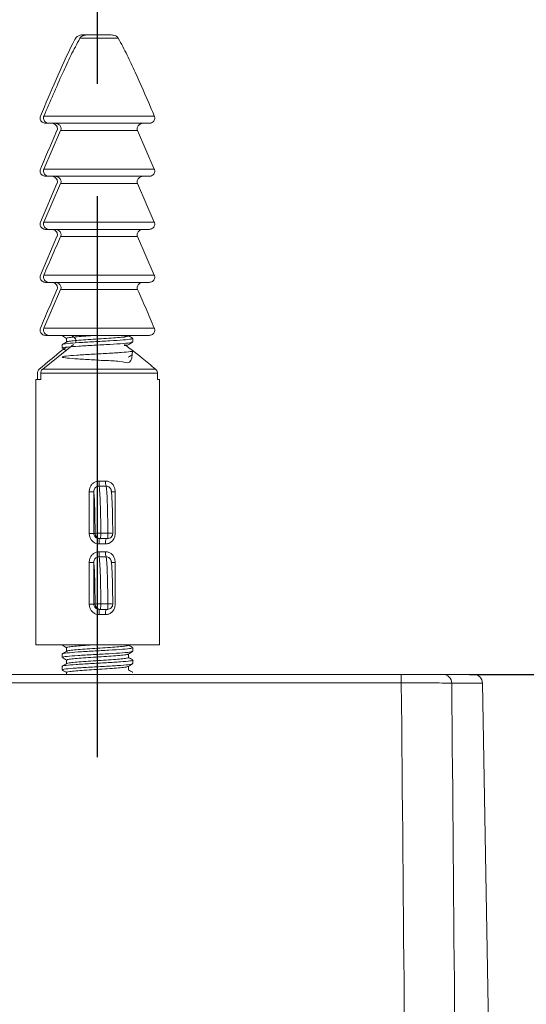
# Model space of a CAD drawing. Header units: millimetres. Extents: x 5295 to 5864, y 1670 to 2073.
# Tile 4 of 10: x 5473 to 5501, y 1987 to 2043. Entities that reach past the tile are written whole.
import ezdxf

# ---------------------------------------------------------------- set-up
doc = ezdxf.new("R2010")
doc.units = ezdxf.units.MM
doc.linetypes.add('CENTER', pattern=[50.8, 31.75, -6.35, 6.35, -6.35])
doc.layers.add('Center', color=1, linetype='CENTER')
doc.dimstyles.new('ISO-25', dxfattribs={"dimtxt": 2.5, "dimasz": 2.5, "dimexe": 1.25, "dimexo": 0.625, "dimtad": 1, "dimzin": 9, "dimdsep": 46, "dimtxsty": 'Standard', "dimcen": 2.5, "dimclrd": 2, "dimclre": 2, "dimclrt": 2, "dimadec": 0, "dimazin": 0, "dimtfac": 1, "dimtmove": 0, "dimatfit": 3, "dimfxl": 0, "dimarcsym": 0})

# ---------------------------------------------------------------- blocks, each defined once
blk = doc.blocks.new('A$C3210630A')
at = {"color": 7, "linetype": 'Continuous', "lineweight": 15}
for p, q in [((32.961, 36.484), (30.788, 36.484)), ((31.108, 36.673), (30.967, 36.673)), ((31.254, 36.673), (31.108, 36.673)), ((31.254, 36.673), (32.495, 36.673)), ((28.748, 32.084), (35, 32.084)), ((28.748, 29.084), (29.694, 31.261)), ((28.849, 31.673), (29.045, 31.673)), ((34.703, 31.673), (29.045, 31.673)), ((34.054, 31.261), (29.694, 31.261)), ((34.054, 31.261), (35, 29.084)), ((28.748, 29.084), (35, 29.084)), ((28.849, 28.673), (29.045, 28.673)), ((34.703, 28.673), (29.045, 28.673)), ((29.489, 28.261), (28.554, 26.084)), ((28.748, 26.084), (29.694, 28.261)), ((34.054, 28.261), (29.694, 28.261)), ((34.054, 28.261), (35, 26.084)), ((28.748, 26.084), (35, 26.084)), ((28.849, 25.673), (29.045, 25.673)), ((34.703, 25.673), (29.045, 25.673)), ((29.489, 25.261), (28.554, 23.084)), ((34.054, 25.261), (29.694, 25.261)), ((34.054, 25.261), (35, 23.084)), ((28.748, 23.084), (35, 23.084)), ((28.849, 22.673), (29.045, 22.673)), ((34.703, 22.673), (29.045, 22.673)), ((28.748, 20.084), (29.694, 22.261)), ((34.054, 22.261), (29.694, 22.261)), ((28.748, 20.084), (35, 20.084)), ((28.849, 19.673), (29.045, 19.673)), ((34.703, 19.673), (29.045, 19.673)), ((30.037, 19.507), (30.037, 19.301)), ((33.537, 19.645), (33.537, 19.673)), ((33.787, 19.301), (33.787, 19.501)), ((28.68, 17.762), (30.433, 19.149)), ((29.787, 19.151), (29.787, 18.951)), ((28.381, 17.538), (28.381, 17.173)), ((28.574, 17.173), (28.574, 17.538)), ((35.175, 17.538), (28.574, 17.538)), ((28.68, 17.762), (35.068, 17.762)), ((35.175, 17.538), (35.175, 17.173)), ((28.287, 17.173), (28.287, 2.173)), ((28.287, 17.173), (28.574, 17.173)), ((35.175, 17.173), (35.287, 17.173)), ((35.287, 2.173), (35.287, 17.173)), ((31.314, 10.822), (31.573, 10.822)), ((31.314, 8.473), (31.314, 10.822)), ((31.573, 10.822), (31.573, 8.473)), ((32.784, 10.822), (32.784, 8.473)), ((31.314, 8.473), (31.573, 8.473)), ((31.573, 8.473), (31.648, 8.473)), ((31.97, 8.489), (32.369, 8.489)), ((32.238, 7.873), (31.871, 7.873)), ((31.947, 8.173), (31.878, 8.173)), ((32.346, 8.173), (31.947, 8.173)), ((31.314, 6.822), (31.573, 6.822)), ((31.314, 4.473), (31.314, 6.822)), ((31.573, 6.822), (31.573, 4.473)), ((32.784, 6.822), (32.784, 4.473)), ((31.314, 4.473), (31.573, 4.473)), ((31.573, 4.473), (31.648, 4.473)), ((31.97, 4.489), (32.369, 4.489)), ((31.947, 4.173), (31.878, 4.173)), ((32.346, 4.173), (31.947, 4.173)), ((32.238, 3.873), (31.871, 3.873)), ((32.055, 2.173), (28.287, 2.173)), ((30.037, 2.006), (30.037, 1.801)), ((35.287, 2.173), (32.055, 2.173)), ((33.537, 2.145), (33.537, 2.173)), ((33.787, 1.801), (33.787, 2.001)), ((29.787, 1.651), (29.787, 1.451)), ((30.037, 1.306), (30.037, 1.101)), ((33.537, 1.445), (33.537, 1.65)), ((33.787, 1.101), (33.787, 1.301)), ((29.787, 0.951), (29.787, 0.751)), ((30.037, 0.607), (30.037, 0.491)), ((33.537, 0.745), (33.537, 0.95)), ((33.774, 0.601), (33.737, 0.612))]:
    blk.add_line(p, q, dxfattribs=at)
at = {"color": 8, "linetype": 'Continuous', "lineweight": 15}
for p, q in [((32.57, 10.822), (32.784, 10.822)), ((32.57, 6.822), (32.784, 6.822))]:
    blk.add_line(p, q, dxfattribs=at)
at = {"color": 7, "linetype": 'Continuous', "lineweight": 15}
for centre, radius, start, end in [((37.192, 11.303), 5.323, 178.6197, 181.7248), ((33.254, 11.399), 1.016, 178.1892, 194.6106), ((31.899, 6.637), 1.853, 87.8291, 97.8095), ((31.947, 8.472), 0.3, 179.916, 269.9158), ((30.903, 8.407), 1.07, 347.3394, 4.3603), ((31.302, 8.407), 1.07, 347.3394, 4.3603), ((32.346, 8.473), 0.3, 270, 0.232), ((35.012, 7.948), 3.142, 175.8923, 181.3671), ((32.849, 7.947), 0.615, 158.4295, 186.8834), ((37.192, 7.303), 5.323, 178.6197, 181.7248), ((33.254, 7.399), 1.016, 178.1892, 194.6106), ((31.899, 2.637), 1.853, 87.8291, 97.8095), ((31.947, 4.472), 0.3, 179.916, 269.9158), ((30.903, 4.407), 1.07, 347.3394, 4.3603), ((31.302, 4.407), 1.07, 347.3394, 4.3603), ((32.346, 4.473), 0.3, 270, 0.232), ((35.012, 3.948), 3.142, 175.8923, 181.3671), ((32.849, 3.947), 0.615, 158.4295, 186.8834)]:
    blk.add_arc(centre, radius, start, end, dxfattribs=at)
at = {"color": 8, "linetype": 'Continuous', "lineweight": 15}
for centre in [(32.443, 7.268), (32.443, 3.268)]:
    blk.add_arc(centre, 1.222, 80.4583, 93.491, dxfattribs=at)
at = {"color": 7, "linetype": 'Continuous', "lineweight": 15}
for points, knots in [([(30.548, 36.484), (30.495, 36.384), (30.092, 35.623), (29.433, 34.152), (28.847, 32.774), (28.554, 32.084)], [0, 0, 0, 0, 0.070185, 0.534706, 1, 1, 1, 1]), ([(28.748, 32.084), (29.098, 32.899), (29.591, 34.049), (30.268, 35.518), (30.614, 36.162), (30.788, 36.484)], [0, 0, 0, 0, 0.548068, 0.773865, 1, 1, 1, 1]), ([(30.967, 36.673), (30.939, 36.672), (30.855, 36.67), (30.735, 36.642), (30.626, 36.582), (30.572, 36.526), (30.552, 36.491), (30.548, 36.484)], [0, 0, 0, 0, 0.176979, 0.522801, 0.753282, 0.949342, 1, 1, 1, 1]), ([(30.788, 36.484), (30.8, 36.503), (30.838, 36.557), (30.948, 36.628), (31.097, 36.668), (31.206, 36.671), (31.254, 36.673)], [0, 0, 0, 0, 0.127367, 0.372978, 0.727811, 1, 1, 1, 1]), ([(32.495, 36.673), (32.518, 36.672), (32.626, 36.671), (32.779, 36.641), (32.91, 36.557), (32.948, 36.503), (32.961, 36.484)], [0, 0, 0, 0, 0.133829, 0.620556, 0.872451, 1, 1, 1, 1]), ([(32.961, 36.484), (33.131, 36.169), (33.471, 35.537), (34.073, 34.23), (34.578, 33.077), (34.93, 32.249), (35, 32.084)], [0, 0, 0, 0, 0.221564, 0.44372, 0.889151, 1, 1, 1, 1]), ([(28.554, 32.084), (28.545, 32.055), (28.526, 31.995), (28.536, 31.898), (28.576, 31.809), (28.645, 31.736), (28.736, 31.686), (28.809, 31.673), (28.847, 31.673), (28.849, 31.673)], [0, 0, 0, 0, 0.152598, 0.314169, 0.474335, 0.638043, 0.809184, 0.989744, 1, 1, 1, 1]), ([(29.045, 31.673), (29.042, 31.673), (29.001, 31.673), (28.92, 31.689), (28.822, 31.749), (28.753, 31.836), (28.722, 31.935), (28.725, 32.02), (28.742, 32.067), (28.748, 32.084)], [0, 0, 0, 0, 0.014432, 0.20953, 0.401041, 0.581784, 0.750593, 0.911231, 1, 1, 1, 1]), ([(35, 32.084), (35.006, 32.068), (35.019, 32.034), (35.027, 31.966), (35.014, 31.882), (34.968, 31.795), (34.895, 31.726), (34.804, 31.681), (34.736, 31.676), (34.703, 31.673)], [0, 0, 0, 0, 0.084724, 0.179843, 0.339851, 0.499733, 0.663165, 0.835664, 1, 1, 1, 1]), ([(29.489, 31.261), (29.331, 30.9), (29.015, 30.176), (28.708, 29.448), (28.554, 29.084)], [0, 0, 0, 0, 0.499977, 1, 1, 1, 1]), ([(29.489, 31.261), (29.493, 31.27), (29.509, 31.309), (29.519, 31.383), (29.502, 31.459), (29.467, 31.531), (29.412, 31.597), (29.318, 31.653), (29.238, 31.672), (29.193, 31.673), (29.185, 31.673)], [0, 0, 0, 0, 0.0458255, 0.2077671, 0.3587586, 0.4275108, 0.6015781, 0.7751644, 0.961118, 1, 1, 1, 1]), ([(29.386, 31.673), (29.388, 31.673), (29.43, 31.673), (29.513, 31.657), (29.609, 31.601), (29.677, 31.525), (29.715, 31.441), (29.724, 31.347), (29.704, 31.289), (29.694, 31.261)], [0, 0, 0, 0, 0.011379, 0.207261, 0.407026, 0.550454, 0.702586, 0.855025, 1, 1, 1, 1]), ([(34.054, 31.261), (34.053, 31.263), (34.039, 31.296), (34.024, 31.362), (34.038, 31.457), (34.081, 31.54), (34.151, 31.61), (34.246, 31.66), (34.322, 31.673), (34.362, 31.673), (34.363, 31.673)], [0, 0, 0, 0, 0.010378, 0.17498, 0.324274, 0.471755, 0.629142, 0.803258, 0.994183, 1, 1, 1, 1]), ([(28.554, 29.084), (28.545, 29.055), (28.526, 28.995), (28.536, 28.898), (28.576, 28.809), (28.645, 28.736), (28.736, 28.686), (28.809, 28.673), (28.847, 28.673), (28.849, 28.673)], [0, 0, 0, 0, 0.152598, 0.314169, 0.474335, 0.638043, 0.809184, 0.989744, 1, 1, 1, 1]), ([(29.045, 28.673), (29.042, 28.673), (29.001, 28.673), (28.92, 28.689), (28.822, 28.749), (28.753, 28.836), (28.722, 28.935), (28.725, 29.02), (28.742, 29.067), (28.748, 29.084)], [0, 0, 0, 0, 0.014432, 0.20953, 0.401041, 0.581784, 0.750593, 0.911231, 1, 1, 1, 1]), ([(35, 29.084), (35.006, 29.068), (35.019, 29.034), (35.027, 28.966), (35.014, 28.882), (34.968, 28.795), (34.895, 28.726), (34.804, 28.681), (34.736, 28.676), (34.703, 28.673)], [0, 0, 0, 0, 0.0847239, 0.1798428, 0.3398505, 0.4997332, 0.6631649, 0.8356635, 1, 1, 1, 1]), ([(29.489, 28.261), (29.493, 28.27), (29.509, 28.309), (29.519, 28.383), (29.502, 28.459), (29.467, 28.531), (29.412, 28.597), (29.318, 28.653), (29.238, 28.672), (29.193, 28.673), (29.185, 28.673)], [0, 0, 0, 0, 0.045825, 0.207767, 0.358759, 0.427511, 0.601578, 0.775164, 0.961118, 1, 1, 1, 1]), ([(29.386, 28.673), (29.388, 28.673), (29.43, 28.673), (29.513, 28.657), (29.609, 28.601), (29.677, 28.525), (29.715, 28.441), (29.724, 28.347), (29.704, 28.289), (29.694, 28.261)], [0, 0, 0, 0, 0.011379, 0.207261, 0.407026, 0.550454, 0.702586, 0.855025, 1, 1, 1, 1]), ([(34.054, 28.261), (34.053, 28.263), (34.039, 28.296), (34.024, 28.362), (34.038, 28.457), (34.081, 28.54), (34.151, 28.61), (34.246, 28.66), (34.322, 28.673), (34.362, 28.673), (34.363, 28.673)], [0, 0, 0, 0, 0.010378, 0.17498, 0.324274, 0.471755, 0.629142, 0.803258, 0.994183, 1, 1, 1, 1]), ([(28.554, 26.084), (28.545, 26.055), (28.526, 25.995), (28.536, 25.898), (28.576, 25.809), (28.645, 25.736), (28.736, 25.686), (28.809, 25.673), (28.847, 25.673), (28.849, 25.673)], [0, 0, 0, 0, 0.152598, 0.314169, 0.474335, 0.638043, 0.809184, 0.989744, 1, 1, 1, 1]), ([(29.045, 25.673), (29.042, 25.673), (29.001, 25.673), (28.92, 25.689), (28.822, 25.749), (28.753, 25.836), (28.722, 25.935), (28.725, 26.02), (28.742, 26.067), (28.748, 26.084)], [0, 0, 0, 0, 0.014432, 0.20953, 0.401041, 0.581784, 0.750593, 0.911231, 1, 1, 1, 1]), ([(29.489, 25.261), (29.493, 25.27), (29.509, 25.309), (29.519, 25.383), (29.502, 25.459), (29.467, 25.531), (29.412, 25.597), (29.318, 25.653), (29.238, 25.672), (29.193, 25.673), (29.185, 25.673)], [0, 0, 0, 0, 0.045825, 0.207767, 0.358759, 0.427511, 0.601578, 0.775164, 0.961118, 1, 1, 1, 1]), ([(29.386, 25.673), (29.388, 25.673), (29.43, 25.673), (29.513, 25.657), (29.609, 25.601), (29.677, 25.525), (29.715, 25.441), (29.724, 25.347), (29.704, 25.289), (29.694, 25.261)], [0, 0, 0, 0, 0.011379, 0.207261, 0.407026, 0.550454, 0.702586, 0.855025, 1, 1, 1, 1]), ([(34.054, 25.261), (34.053, 25.263), (34.039, 25.296), (34.024, 25.362), (34.038, 25.457), (34.081, 25.54), (34.151, 25.61), (34.246, 25.66), (34.322, 25.673), (34.362, 25.673), (34.363, 25.673)], [0, 0, 0, 0, 0.010378, 0.17498, 0.324274, 0.471755, 0.629142, 0.803258, 0.994183, 1, 1, 1, 1]), ([(35, 26.084), (35.006, 26.068), (35.019, 26.034), (35.027, 25.966), (35.014, 25.882), (34.968, 25.795), (34.895, 25.726), (34.804, 25.681), (34.736, 25.676), (34.703, 25.673)], [0, 0, 0, 0, 0.084724, 0.179843, 0.339851, 0.499733, 0.663165, 0.835664, 1, 1, 1, 1]), ([(28.748, 23.084), (28.903, 23.448), (29.213, 24.176), (29.534, 24.9), (29.694, 25.261)], [0, 0, 0, 0, 0.499977, 1, 1, 1, 1]), ([(28.554, 23.084), (28.545, 23.055), (28.526, 22.995), (28.536, 22.898), (28.576, 22.809), (28.645, 22.736), (28.736, 22.686), (28.809, 22.673), (28.847, 22.673), (28.849, 22.673)], [0, 0, 0, 0, 0.152598, 0.314169, 0.474335, 0.638043, 0.809184, 0.989744, 1, 1, 1, 1]), ([(29.045, 22.673), (29.042, 22.673), (29.001, 22.673), (28.92, 22.689), (28.822, 22.749), (28.753, 22.836), (28.722, 22.935), (28.725, 23.02), (28.742, 23.067), (28.748, 23.084)], [0, 0, 0, 0, 0.014432, 0.20953, 0.401041, 0.581784, 0.750593, 0.911231, 1, 1, 1, 1]), ([(35, 23.084), (35.006, 23.068), (35.019, 23.034), (35.027, 22.966), (35.014, 22.882), (34.968, 22.795), (34.895, 22.726), (34.804, 22.681), (34.736, 22.676), (34.703, 22.673)], [0, 0, 0, 0, 0.084724, 0.179843, 0.339851, 0.499733, 0.663165, 0.835664, 1, 1, 1, 1]), ([(29.489, 22.261), (29.493, 22.27), (29.509, 22.309), (29.519, 22.383), (29.502, 22.459), (29.467, 22.531), (29.412, 22.597), (29.318, 22.653), (29.238, 22.672), (29.193, 22.673), (29.185, 22.673)], [0, 0, 0, 0, 0.045825, 0.207767, 0.358759, 0.427511, 0.601578, 0.775164, 0.961118, 1, 1, 1, 1]), ([(29.386, 22.673), (29.388, 22.673), (29.43, 22.673), (29.513, 22.657), (29.609, 22.601), (29.677, 22.525), (29.715, 22.441), (29.724, 22.347), (29.704, 22.289), (29.694, 22.261)], [0, 0, 0, 0, 0.011379, 0.207261, 0.407026, 0.550454, 0.702586, 0.855025, 1, 1, 1, 1]), ([(34.054, 22.261), (34.053, 22.263), (34.039, 22.296), (34.024, 22.362), (34.038, 22.457), (34.081, 22.54), (34.151, 22.61), (34.246, 22.66), (34.322, 22.673), (34.362, 22.673), (34.363, 22.673)], [0, 0, 0, 0, 0.010378, 0.17498, 0.324274, 0.471755, 0.629142, 0.803258, 0.994183, 1, 1, 1, 1]), ([(29.489, 22.261), (29.331, 21.9), (29.015, 21.176), (28.708, 20.448), (28.554, 20.084)], [0, 0, 0, 0, 0.499977, 1, 1, 1, 1]), ([(34.054, 22.261), (34.215, 21.9), (34.536, 21.176), (34.846, 20.448), (35, 20.084)], [0, 0, 0, 0, 0.499968, 1, 1, 1, 1]), ([(28.554, 20.084), (28.545, 20.055), (28.526, 19.995), (28.536, 19.898), (28.576, 19.809), (28.645, 19.736), (28.736, 19.686), (28.809, 19.673), (28.847, 19.673), (28.849, 19.673)], [0, 0, 0, 0, 0.152598, 0.314169, 0.474335, 0.638043, 0.809184, 0.989744, 1, 1, 1, 1]), ([(29.045, 19.673), (29.042, 19.673), (29.001, 19.673), (28.92, 19.689), (28.822, 19.749), (28.753, 19.836), (28.722, 19.935), (28.725, 20.02), (28.742, 20.067), (28.748, 20.084)], [0, 0, 0, 0, 0.014432, 0.20953, 0.401041, 0.581784, 0.750593, 0.911231, 1, 1, 1, 1]), ([(35, 20.084), (35.006, 20.068), (35.019, 20.034), (35.027, 19.966), (35.014, 19.882), (34.968, 19.795), (34.895, 19.726), (34.804, 19.681), (34.736, 19.676), (34.703, 19.673)], [0, 0, 0, 0, 0.084724, 0.179843, 0.339851, 0.499733, 0.663165, 0.835664, 1, 1, 1, 1]), ([(29.844, 19.642), (29.8, 19.651), (29.753, 19.662), (29.828, 19.672), (29.833, 19.673)], [0, 0, 0, 0, 0.934152, 1, 1, 1, 1]), ([(29.824, 19.151), (29.813, 19.155), (29.753, 19.175), (30.053, 19.213), (30.686, 19.264), (31.574, 19.314), (32.499, 19.365), (33.272, 19.415), (33.763, 19.464), (33.761, 19.496), (33.759, 19.512)], [0, 0, 0, 0, 0.032916, 0.173094, 0.313271, 0.453449, 0.593628, 0.733808, 0.873988, 1, 1, 1, 1]), ([(29.794, 19.642), (29.836, 19.618), (29.917, 19.57), (29.998, 19.523), (30.037, 19.501)], [0, 0, 0, 0, 0.5191255, 1, 1, 1, 1]), ([(30.062, 19.507), (30.058, 19.513), (30.044, 19.532), (30.237, 19.563), (30.605, 19.601), (31.101, 19.637), (31.475, 19.661), (31.653, 19.673)], [0, 0, 0, 0, 0.11488, 0.341289, 0.567702, 0.794111, 1, 1, 1, 1]), ([(33.516, 19.645), (33.522, 19.641), (33.548, 19.625), (33.391, 19.596), (33.059, 19.558), (32.568, 19.521), (31.993, 19.483), (31.394, 19.445), (30.838, 19.408), (30.396, 19.37), (30.119, 19.337), (30.083, 19.316), (30.069, 19.307)], [0, 0, 0, 0, 0.033811, 0.145197, 0.256583, 0.367968, 0.479352, 0.590735, 0.702119, 0.813503, 0.92489, 1, 1, 1, 1]), ([(30.187, 19.673), (30.222, 19.67), (30.307, 19.664), (30.421, 19.613), (30.509, 19.534), (30.554, 19.452), (30.569, 19.369), (30.555, 19.318), (30.548, 19.293)], [0, 0, 0, 0, 0.1741473, 0.4164032, 0.5980683, 0.7444614, 0.8729293, 1, 1, 1, 1]), ([(33.264, 19.547), (33.274, 19.559), (33.312, 19.604), (33.409, 19.651), (33.503, 19.672), (33.555, 19.673), (33.561, 19.673)], [0, 0, 0, 0, 0.132772, 0.53314, 0.938532, 1, 1, 1, 1]), ([(33.778, 19.512), (33.736, 19.536), (33.655, 19.583), (33.575, 19.629), (33.537, 19.651)], [0, 0, 0, 0, 0.526558, 1, 1, 1, 1]), ([(29.996, 18.987), (29.934, 18.941), (29.416, 18.552), (28.922, 18.132), (28.487, 17.762)], [0, 0, 0, 0, 0.1193843, 1, 1, 1, 1]), ([(29.796, 18.941), (29.838, 18.916), (29.918, 18.869), (29.999, 18.823), (30.037, 18.8)], [0, 0, 0, 0, 0.52338, 1, 1, 1, 1]), ([(30.05, 19.309), (30.008, 19.284), (29.924, 19.235), (29.839, 19.186), (29.797, 19.162)], [0, 0, 0, 0, 0.499876, 1, 1, 1, 1]), ([(29.847, 18.94), (29.822, 18.948), (29.743, 18.972), (30.047, 19.013), (30.688, 19.064), (31.573, 19.114), (32.5, 19.165), (33.269, 19.215), (33.738, 19.261), (33.742, 19.289), (33.743, 19.301)], [0, 0, 0, 0, 0.061904, 0.202192, 0.342479, 0.482765, 0.623053, 0.763344, 0.903634, 1, 1, 1, 1]), ([(33.3, 19.1), (33.334, 19.104), (33.467, 19.118), (33.494, 19.133), (33.515, 19.144)], [0, 0, 0, 0, 0.256367, 1, 1, 1, 1]), ([(33.316, 19.149), (33.648, 18.901), (34.244, 18.454), (34.815, 17.975), (35.068, 17.762)], [0, 0, 0, 0, 0.555879, 1, 1, 1, 1]), ([(33.523, 19.142), (33.565, 19.167), (33.65, 19.216), (33.734, 19.265), (33.776, 19.289)], [0, 0, 0, 0, 0.49985, 1, 1, 1, 1]), ([(33.761, 18.801), (33.747, 18.515), (33.721, 17.994), (33.063, 18.239), (32.229, 18.242), (31.295, 18.305), (30.464, 18.352), (29.9, 18.404), (29.718, 18.454), (29.956, 18.505), (30.565, 18.556), (31.422, 18.606), (32.35, 18.657), (33.176, 18.707), (33.677, 18.758), (33.868, 18.793), (33.772, 18.811), (33.766, 18.812)], [0, 0, 0, 0, 0.0852264, 0.1552624, 0.2252973, 0.2953315, 0.3653662, 0.4354018, 0.5054382, 0.5754743, 0.6455095, 0.7155438, 0.7855783, 0.8556136, 0.9256498, 0.9956861, 1, 1, 1, 1]), ([(33.526, 18.444), (33.568, 18.468), (33.644, 18.513), (33.721, 18.557), (33.755, 18.577)], [0, 0, 0, 0, 0.551678, 1, 1, 1, 1]), ([(28.487, 17.762), (28.474, 17.75), (28.435, 17.713), (28.391, 17.637), (28.385, 17.57), (28.381, 17.538)], [0, 0, 0, 0, 0.216514, 0.625663, 1, 1, 1, 1]), ([(28.574, 17.538), (28.574, 17.546), (28.575, 17.586), (28.594, 17.657), (28.637, 17.723), (28.671, 17.753), (28.68, 17.762)], [0, 0, 0, 0, 0.094835, 0.468591, 0.84497, 1, 1, 1, 1]), ([(35.068, 17.762), (35.093, 17.737), (35.133, 17.695), (35.168, 17.616), (35.172, 17.566), (35.175, 17.538)], [0, 0, 0, 0, 0.417135, 0.671648, 1, 1, 1, 1]), ([(31.314, 10.822), (31.314, 10.827), (31.315, 10.899), (31.336, 11.038), (31.421, 11.207), (31.55, 11.337), (31.702, 11.418), (31.818, 11.427), (31.871, 11.431)], [0, 0, 0, 0, 0.0168916, 0.2353719, 0.4507719, 0.6241792, 0.8280698, 1, 1, 1, 1]), ([(31.872, 11.143), (31.843, 11.141), (31.781, 11.137), (31.698, 11.096), (31.628, 11.03), (31.578, 10.936), (31.575, 10.862), (31.573, 10.822)], [0, 0, 0, 0, 0.173018, 0.375117, 0.543599, 0.7526, 1, 1, 1, 1]), ([(31.871, 11.431), (31.965, 11.43), (32.088, 11.429), (32.21, 11.431), (32.238, 11.431)], [0, 0, 0, 0, 0.76562, 1, 1, 1, 1]), ([(31.872, 11.143), (31.873, 11.136), (31.883, 11.097), (31.902, 10.941), (31.931, 10.503), (31.953, 9.827), (31.966, 9.105), (31.969, 8.665), (31.97, 8.489)], [0, 0, 0, 0, 0.020848, 0.125544, 0.284114, 0.573057, 0.828417, 1, 1, 1, 1]), ([(32.271, 11.143), (32.24, 11.142), (32.107, 11.141), (31.974, 11.142), (31.872, 11.143)], [0, 0, 0, 0, 0.2343115, 1, 1, 1, 1]), ([(32.238, 11.431), (32.244, 11.431), (32.309, 11.431), (32.437, 11.406), (32.559, 11.329), (32.663, 11.223), (32.76, 11.07), (32.775, 10.911), (32.784, 10.822)], [0, 0, 0, 0, 0.0174578, 0.2175035, 0.4212856, 0.4853404, 0.7105992, 1, 1, 1, 1]), ([(32.369, 8.489), (32.364, 8.999), (32.358, 9.674), (32.329, 10.495), (32.306, 10.896), (32.283, 11.091), (32.273, 11.132), (32.271, 11.143)], [0, 0, 0, 0, 0.493059, 0.652398, 0.874608, 0.966543, 1, 1, 1, 1]), ([(31.648, 8.473), (31.644, 8.887), (31.638, 9.57), (31.613, 10.325), (31.59, 10.694), (31.577, 10.792), (31.573, 10.822)], [0, 0, 0, 0, 0.472067, 0.778735, 0.931401, 1, 1, 1, 1]), ([(32.558, 10.896), (32.563, 10.883), (32.569, 10.867), (32.568, 10.85), (32.567, 10.848)], [0, 0, 0, 0, 0.859753, 1, 1, 1, 1]), ([(32.57, 10.822), (32.57, 10.826), (32.569, 10.851), (32.564, 10.876), (32.559, 10.897)], [0, 0, 0, 0, 0.175839, 1, 1, 1, 1]), ([(32.57, 10.822), (32.574, 10.792), (32.591, 10.665), (32.609, 10.323), (32.635, 9.583), (32.641, 8.953), (32.645, 8.473)], [0, 0, 0, 0, 0.068236, 0.286198, 0.45558, 1, 1, 1, 1]), ([(31.871, 7.873), (31.828, 7.876), (31.721, 7.884), (31.563, 7.96), (31.425, 8.097), (31.332, 8.275), (31.32, 8.406), (31.314, 8.473)], [0, 0, 0, 0, 0.141948, 0.35246, 0.565359, 0.780891, 1, 1, 1, 1]), ([(31.573, 8.473), (31.576, 8.439), (31.583, 8.372), (31.635, 8.284), (31.711, 8.216), (31.797, 8.178), (31.855, 8.174), (31.878, 8.173)], [0, 0, 0, 0, 0.20883, 0.419792, 0.635224, 0.852795, 1, 1, 1, 1]), ([(32.784, 8.473), (32.781, 8.429), (32.775, 8.318), (32.71, 8.15), (32.588, 7.997), (32.424, 7.893), (32.3, 7.88), (32.238, 7.873)], [0, 0, 0, 0, 0.145418, 0.368001, 0.585083, 0.794333, 1, 1, 1, 1]), ([(31.314, 6.822), (31.314, 6.827), (31.315, 6.899), (31.336, 7.038), (31.421, 7.207), (31.55, 7.337), (31.702, 7.418), (31.818, 7.427), (31.871, 7.431)], [0, 0, 0, 0, 0.016892, 0.235372, 0.450772, 0.624179, 0.82807, 1, 1, 1, 1]), ([(31.871, 7.431), (31.965, 7.43), (32.088, 7.429), (32.21, 7.431), (32.238, 7.431)], [0, 0, 0, 0, 0.76562, 1, 1, 1, 1]), ([(32.238, 7.431), (32.244, 7.431), (32.309, 7.431), (32.437, 7.406), (32.559, 7.329), (32.663, 7.223), (32.76, 7.07), (32.775, 6.911), (32.784, 6.822)], [0, 0, 0, 0, 0.0174578, 0.2175035, 0.4212856, 0.4853404, 0.7105992, 1, 1, 1, 1]), ([(31.872, 7.143), (31.843, 7.141), (31.781, 7.137), (31.698, 7.096), (31.628, 7.03), (31.578, 6.936), (31.575, 6.862), (31.573, 6.822)], [0, 0, 0, 0, 0.173018, 0.375117, 0.543599, 0.7526, 1, 1, 1, 1]), ([(31.648, 4.473), (31.644, 4.887), (31.638, 5.57), (31.613, 6.325), (31.59, 6.694), (31.577, 6.792), (31.573, 6.822)], [0, 0, 0, 0, 0.472067, 0.778735, 0.931401, 1, 1, 1, 1]), ([(31.872, 7.143), (31.873, 7.136), (31.883, 7.097), (31.902, 6.941), (31.924, 6.619), (31.941, 6.212), (31.956, 5.685), (31.966, 5.104), (31.969, 4.665), (31.97, 4.489)], [0, 0, 0, 0, 0.020832, 0.12545, 0.283902, 0.42695, 0.573375, 0.828545, 1, 1, 1, 1]), ([(32.271, 7.143), (32.24, 7.142), (32.107, 7.141), (31.974, 7.142), (31.872, 7.143)], [0, 0, 0, 0, 0.2343115, 1, 1, 1, 1]), ([(32.369, 4.489), (32.364, 4.999), (32.358, 5.674), (32.329, 6.495), (32.306, 6.896), (32.283, 7.091), (32.273, 7.132), (32.271, 7.143)], [0, 0, 0, 0, 0.493059, 0.652398, 0.874608, 0.966543, 1, 1, 1, 1]), ([(32.558, 6.896), (32.563, 6.883), (32.569, 6.867), (32.568, 6.85), (32.567, 6.848)], [0, 0, 0, 0, 0.859753, 1, 1, 1, 1]), ([(32.57, 6.822), (32.57, 6.826), (32.569, 6.851), (32.564, 6.876), (32.559, 6.897)], [0, 0, 0, 0, 0.175839, 1, 1, 1, 1]), ([(32.57, 6.822), (32.574, 6.792), (32.584, 6.715), (32.597, 6.526), (32.612, 6.242), (32.627, 5.8), (32.64, 5.192), (32.643, 4.714), (32.645, 4.473)], [0, 0, 0, 0, 0.068066, 0.175004, 0.286423, 0.455384, 0.724229, 1, 1, 1, 1]), ([(31.871, 3.873), (31.828, 3.876), (31.721, 3.884), (31.563, 3.96), (31.425, 4.097), (31.332, 4.275), (31.32, 4.406), (31.314, 4.473)], [0, 0, 0, 0, 0.141948, 0.3524597, 0.5653594, 0.7808906, 1, 1, 1, 1]), ([(31.573, 4.473), (31.576, 4.439), (31.583, 4.372), (31.635, 4.284), (31.711, 4.216), (31.797, 4.178), (31.855, 4.174), (31.878, 4.173)], [0, 0, 0, 0, 0.20883, 0.419792, 0.635224, 0.852795, 1, 1, 1, 1]), ([(32.784, 4.473), (32.781, 4.429), (32.775, 4.318), (32.71, 4.15), (32.588, 3.997), (32.424, 3.893), (32.3, 3.88), (32.238, 3.873)], [0, 0, 0, 0, 0.145418, 0.368001, 0.585083, 0.794333, 1, 1, 1, 1]), ([(29.846, 2.141), (29.804, 2.15), (29.756, 2.161), (29.831, 2.171), (29.843, 2.173)], [0, 0, 0, 0, 0.847791, 1, 1, 1, 1]), ([(29.817, 1.651), (29.808, 1.654), (29.745, 1.674), (30.029, 1.71), (30.643, 1.761), (31.524, 1.812), (32.451, 1.862), (33.237, 1.913), (33.753, 1.963), (33.764, 1.995), (33.769, 2.011)], [0, 0, 0, 0, 0.0253, 0.165499, 0.305696, 0.445894, 0.586093, 0.726293, 0.866494, 1, 1, 1, 1]), ([(29.847, 1.439), (29.822, 1.446), (29.736, 1.47), (30.022, 1.51), (30.645, 1.561), (31.523, 1.612), (32.452, 1.662), (33.234, 1.713), (33.726, 1.759), (33.742, 1.788), (33.748, 1.801)], [0, 0, 0, 0, 0.056272, 0.196267, 0.336262, 0.476255, 0.616249, 0.756245, 0.896241, 1, 1, 1, 1]), ([(29.794, 2.142), (29.836, 2.117), (29.917, 2.07), (29.998, 2.023), (30.037, 2)], [0, 0, 0, 0, 0.519903, 1, 1, 1, 1]), ([(30.05, 1.809), (30.008, 1.784), (29.923, 1.735), (29.839, 1.686), (29.797, 1.662)], [0, 0, 0, 0, 0.4998632, 1, 1, 1, 1]), ([(30.051, 2.006), (30.046, 2.009), (30.016, 2.023), (30.151, 2.05), (30.457, 2.088), (30.931, 2.126), (31.355, 2.154), (31.601, 2.17), (31.651, 2.173)], [0, 0, 0, 0, 0.036823, 0.263367, 0.489917, 0.716458, 0.943003, 1, 1, 1, 1]), ([(33.515, 2.145), (33.515, 2.137), (33.518, 2.116), (33.296, 2.083), (32.904, 2.046), (32.378, 2.008), (31.786, 1.97), (31.195, 1.932), (30.668, 1.895), (30.281, 1.857), (30.074, 1.828), (30.07, 1.811), (30.069, 1.807)], [0, 0, 0, 0, 0.0723301, 0.1837972, 0.2952678, 0.4067357, 0.5182079, 0.629677, 0.7411485, 0.8526161, 0.9640862, 1, 1, 1, 1]), ([(33.524, 1.643), (33.566, 1.667), (33.65, 1.716), (33.735, 1.765), (33.777, 1.79)], [0, 0, 0, 0, 0.499824, 1, 1, 1, 1]), ([(33.778, 2.011), (33.736, 2.036), (33.655, 2.083), (33.575, 2.129), (33.537, 2.151)], [0, 0, 0, 0, 0.526849, 1, 1, 1, 1]), ([(29.79, 0.951), (29.789, 0.951), (29.722, 0.968), (29.964, 1.002), (30.516, 1.053), (31.375, 1.103), (32.301, 1.154), (33.137, 1.205), (33.66, 1.255), (33.864, 1.291), (33.767, 1.31), (33.757, 1.312)], [0, 0, 0, 0, 0.001756, 0.142026, 0.282294, 0.42256, 0.562826, 0.703092, 0.84336, 0.98363, 1, 1, 1, 1]), ([(29.797, 1.44), (29.839, 1.415), (29.919, 1.369), (29.999, 1.322), (30.037, 1.3)], [0, 0, 0, 0, 0.526396, 1, 1, 1, 1]), ([(33.532, 1.445), (33.533, 1.444), (33.566, 1.431), (33.443, 1.405), (33.158, 1.368), (32.697, 1.33), (32.138, 1.292), (31.538, 1.254), (30.965, 1.217), (30.49, 1.179), (30.154, 1.143), (30.086, 1.118), (30.053, 1.107)], [0, 0, 0, 0, 0.0068462, 0.1181206, 0.2293981, 0.3406725, 0.4519485, 0.5632222, 0.674499, 0.7857734, 0.8970508, 1, 1, 1, 1]), ([(30.056, 1.306), (30.059, 1.316), (30.067, 1.338), (30.311, 1.373), (30.719, 1.41), (31.255, 1.448), (31.85, 1.485), (32.436, 1.523), (32.954, 1.561), (33.323, 1.599), (33.512, 1.626), (33.51, 1.641), (33.51, 1.644)], [0, 0, 0, 0, 0.083819, 0.195491, 0.307166, 0.418839, 0.530516, 0.64219, 0.753866, 0.865538, 0.977212, 1, 1, 1, 1]), ([(33.778, 1.311), (33.736, 1.336), (33.656, 1.383), (33.575, 1.429), (33.537, 1.451)], [0, 0, 0, 0, 0.526139, 1, 1, 1, 1]), ([(29.841, 0.738), (29.819, 0.742), (29.72, 0.764), (29.953, 0.802), (30.52, 0.853), (31.373, 0.903), (32.305, 0.954), (33.124, 1.005), (33.69, 1.054), (33.744, 1.086), (33.77, 1.101)], [0, 0, 0, 0, 0.037704, 0.177081, 0.316458, 0.455834, 0.595209, 0.734585, 0.873963, 1, 1, 1, 1]), ([(30.05, 1.109), (30.008, 1.084), (29.923, 1.035), (29.839, 0.986), (29.797, 0.962)], [0, 0, 0, 0, 0.49986, 1, 1, 1, 1]), ([(29.8, 0.738), (29.842, 0.714), (29.921, 0.668), (30, 0.622), (30.037, 0.601)], [0, 0, 0, 0, 0.533209, 1, 1, 1, 1]), ([(30.059, 0.607), (30.053, 0.611), (30.029, 0.628), (30.191, 0.657), (30.529, 0.695), (31.023, 0.732), (31.6, 0.77), (32.199, 0.807), (32.753, 0.845), (33.19, 0.883), (33.462, 0.916), (33.494, 0.937), (33.507, 0.946)], [0, 0, 0, 0, 0.0372319, 0.1483006, 0.2593676, 0.3704353, 0.4815004, 0.5925665, 0.7036313, 0.8146997, 0.9257667, 1, 1, 1, 1]), ([(33.526, 0.944), (33.569, 0.969), (33.653, 1.018), (33.737, 1.067), (33.78, 1.091)], [0, 0, 0, 0, 0.4998441, 1, 1, 1, 1]), ([(33.778, 0.611), (33.736, 0.636), (33.656, 0.683), (33.575, 0.729), (33.537, 0.751)], [0, 0, 0, 0, 0.526001, 1, 1, 1, 1])]:
    blk.add_open_spline(points, degree=3, knots=knots, dxfattribs=at)
at = {"color": 8, "linetype": 'Continuous', "lineweight": 15}
for points in [[(32.559, 10.897), (32.558, 10.909), (32.555, 10.932), (32.533, 10.988), (32.502, 11.039), (32.444, 11.092), (32.375, 11.134), (32.306, 11.14), (32.271, 11.143)], [(32.559, 6.897), (32.558, 6.909), (32.555, 6.932), (32.533, 6.988), (32.502, 7.039), (32.444, 7.092), (32.375, 7.134), (32.306, 7.14), (32.271, 7.143)]]:
    blk.add_open_spline(points, degree=3, knots=[0, 0, 0, 0, 0.088982, 0.172614, 0.430253, 0.503928, 0.741719, 1, 1, 1, 1], dxfattribs=at)
at = {"layer": 'Center'}
blk.add_line((31.787, -4.194), (31.787, 40.589), dxfattribs=at)
blk = doc.blocks.new('A$C7F1D52A6')
at = {"color": 7, "linetype": 'Continuous', "lineweight": 15}
for p, q in [((29.016, 104.547), (73.384, 104.547)), ((75.765, 104.547), (77.487, 104.547)), ((73.393, 104.064), (29.007, 104.064)), ((78.852, 54.537), (77.987, 104.056))]:
    blk.add_line(p, q, dxfattribs=at)
at = {"color": 8, "linetype": 'Continuous', "lineweight": 15}
blk.add_line((77.987, 104.056), (76.25, 104.056), dxfattribs=at)
at = {"color": 7, "linetype": 'Continuous', "lineweight": 15}
for centre, radius, start, end in [((66.688, 104.182), 6.706, 358.9931, 3.1176), ((75.757, 104.054), 0.492, 0.1322, 89.1464), ((77.487, 104.047), 0.5, 1, 90)]:
    blk.add_arc(centre, radius, start, end, dxfattribs=at)
for points, knots in [([(73.384, 104.547), (73.631, 104.547), (74.158, 104.547), (74.882, 104.547), (75.481, 104.547), (75.67, 104.547), (75.765, 104.547)], [0, 0, 0, 0, 0.226758, 0.484429, 0.742217, 1, 1, 1, 1]), ([(76.25, 104.056), (76.136, 104.057), (75.909, 104.061), (75.19, 104.064), (74.322, 104.065), (73.689, 104.065), (73.393, 104.064)], [0, 0, 0, 0, 0.257765, 0.515551, 0.773231, 1, 1, 1, 1]), ([(74.04, 29.547), (73.942, 41.542), (73.739, 66.381), (73.511, 91.22), (73.393, 104.064)], [0, 0, 0, 0, 0.482903, 1, 1, 1, 1]), ([(76.25, 104.056), (76.362, 91.197), (76.579, 66.361), (76.77, 41.524), (76.863, 29.547)], [0, 0, 0, 0, 0.517743, 1, 1, 1, 1])]:
    blk.add_open_spline(points, degree=3, knots=knots, dxfattribs=at)
blk = doc.blocks.new('*D73')
at = {"color": 2, "lineweight": -2, "transparency": 16777216}
for p, q in [((5498.077, 2005.621), (5560.982, 2005.621)), ((5559.732, 1905.075), (5559.732, 2001.621)), ((5534.345, 1901.075), (5560.982, 1901.075))]:
    blk.add_line(p, q, dxfattribs=at)
at = {"color": 2, "transparency": 16777216}
for points in [[(5559.065, 2001.621), (5560.398, 2001.621), (5559.732, 2005.621)], [(5559.065, 1905.075), (5560.398, 1905.075), (5559.732, 1901.075)]]:
    blk.add_solid(points, dxfattribs=at)
at = {"layer": 'Defpoints', "color": 0, "transparency": 16777216}
for p in [(5497.452, 2005.621), (5559.732, 2005.621), (5533.72, 1901.075)]:
    blk.add_point(p, dxfattribs=at)
at = {"color": 2, "transparency": 16777216, "insert": (5556.603, 1953.348), "char_height": 5, "attachment_point": 5, "rotation": 90}
blk.add_mtext('104.5', dxfattribs=at)

msp = doc.modelspace()

# ---------------------------------------------------------------- block references
for name, p in [('A$C3210630A', (5445.239, 2005.13)), ('A$C7F1D52A6', (5420.826, 1901.075))]:
    msp.add_blockref(name, p)

# ---------------------------------------------------------------- dimensions: what is measured, and where the dimension line sits
dim = msp.add_linear_dim(base=(5559.732, 2005.621), p1=(5533.72, 1901.075), p2=(5497.452, 2005.621), angle=90, dimstyle='ISO-25', override={"dimtxt": 5, "dimasz": 4, "dimdec": 1, "dimtdec": 1, "dimfxl": 2.5, "dimtfillclr": 2})
dim.commit()
dim.dimension.update_dxf_attribs({"geometry": '*D73', "text_midpoint": (5556.603, 1953.348)})

doc.saveas('drawing.dxf')
